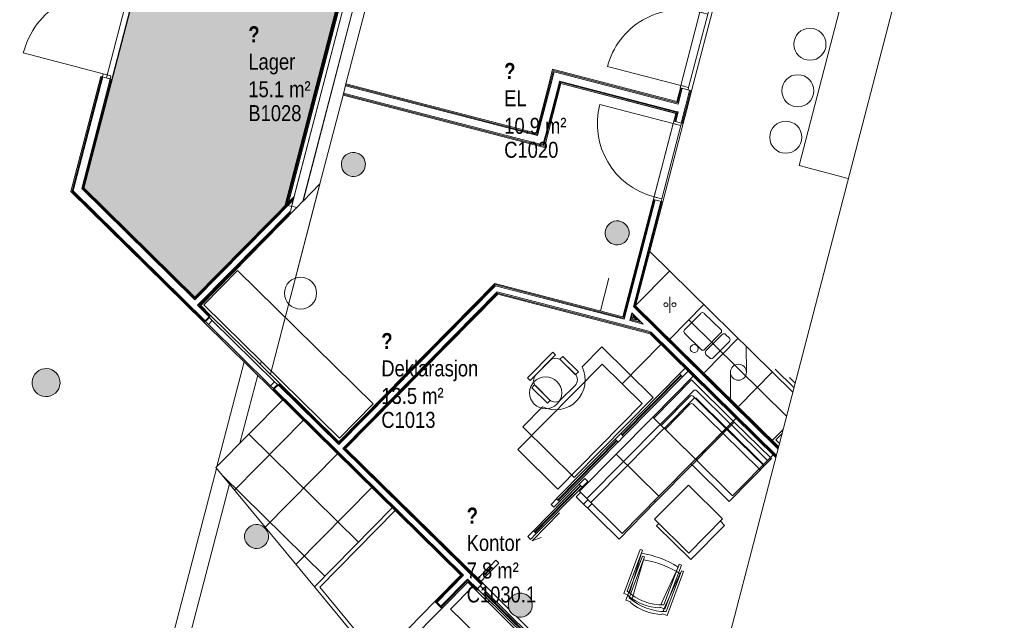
# Model space of a CAD drawing. Header units: millimetres. Extents: x 1487155 to 1697087, y 2364492 to 2519428.
# Tile 4 of 9: x 1653139 to 1665421, y 2470933 to 2478431. Entities that reach past the tile are written whole.
import ezdxf

# ---------------------------------------------------------------- set-up
doc = ezdxf.new("R2010")
doc.units = ezdxf.units.MM
for name, color, linetype, lineweight, true_color in [('271_Fast inventar', 7, 'Continuous', 0, 0x000000), ('A200-00-DIVERSEUTLEIE', 7, 'Continuous', 5, 0xc7d6ef), ('A200-14_kiosk', 7, 'Continuous', 5, 0xc7d6ef)]:
    doc.layers.add(name, color=color, linetype=linetype, lineweight=lineweight, true_color=true_color)
for name, color, linetype, lineweight in [('A2-D', 1, 'Continuous', 5), ('A2-DOR', 1, 'Continuous', 5), ('A2-VI', 1, 'Continuous', 5), ('A222', 6, 'Continuous', 5), ('A23', 3, 'Continuous', 5), ('A2312', 1, 'Continuous', 5), ('A24', 1, 'Continuous', 5), ('A254', 6, 'Continuous', 5), ('A26-H', 5, 'Continuous', 5), ('A261', 1, 'Continuous', 5), ('A272', 1, 'Continuous', 5), ('A852-T', 1, 'Continuous', 9), ('A852-TYNN', 7, 'Continuous', 5), ('A862', 4, 'Continuous', 15)]:
    doc.layers.add(name, color=color, linetype=linetype, lineweight=lineweight)
doc.layers.add('A862-N-RLin', color=1, linetype='Continuous')
doc.styles.add('Arial Narrow', font='ARIALN.TTF', dxfattribs={"height": 200})
doc.styles.add('Arial Narrow_B', font='ARIALNB.TTF', dxfattribs={"height": 200})

# ---------------------------------------------------------------- blocks, each defined once
blk = doc.blocks.new('Søyle Betong Sirkulær - 300-4070233-zv001-h01-a-200-1-0001')
at = {"layer": 'A222'}
blk.add_hatch(color=256, dxfattribs=at).paths.add_polyline_path([(144, -42), (150, 0), (144, 42), (126, 81), (98, 113), (62, 136), (21, 148), (-21, 148), (-62, 136), (-98, 113), (-126, 81), (-144, 42), (-150, 0), (-144, -42), (-126, -81), (-98, -113), (-62, -136), (-21, -148), (21, -148), (62, -136), (98, -113), (126, -81)])
at = {"layer": 'A222', "lineweight": 18}
for start, end in [(360, 180), (180, 360)]:
    blk.add_arc((0, 0), 150, start, end, dxfattribs=at)
blk = doc.blocks.new('A244-Enfløyet1 - DT03_Tredør 10x21M-2475506-zv001-h01-a-200-1-0001')
at = {"layer": 'A2-D'}
for p, q in [((-473, 37), (-505, 37)), ((-473, -63), (-473, 37)), ((-473, 37), (473, 37)), ((473, -63), (473, 37)), ((473, 37), (505, 37)), ((-505, -63), (-473, -63)), ((-473, -63), (-473, -23)), ((-473, -63), (473, -63)), ((473, -63), (473, -23)), ((505, -63), (473, -63)), ((473, -63), (473, -1009))]:
    blk.add_line(p, q, dxfattribs=at)
blk.add_arc((473, -63), 946, 180, 270, dxfattribs=at)
blk = doc.blocks.new('A244-Enfløyet1 - DT03_Tredør 10x21M-1660569-zv001-h01-a-200-1-0001')
at = {"layer": 'A2-D'}
for p, q in [((473, 50), (473, 996)), ((-505, 50), (-473, 50)), ((-473, 50), (-473, -50)), ((-473, 50), (-473, 10)), ((-473, 50), (473, 50)), ((473, 50), (473, -50)), ((505, 50), (473, 50)), ((473, 50), (473, 10)), ((-473, -50), (-505, -50)), ((-473, -50), (473, -50)), ((473, -50), (505, -50))]:
    blk.add_line(p, q, dxfattribs=at)
blk.add_arc((473, 50), 946, 90, 180, dxfattribs=at)
blk = doc.blocks.new('Innredning Sofa Hjørne - Innredning Sofa Hjørne-2980080-zv001-h01-a-200-1-0001')
at = {"layer": 'A272'}
for p, q in [((-374, 336), (376, 336)), ((-374, -414), (-374, 336)), ((-244, 336), (-244, -254)), ((-174, 336), (-174, -184)), ((376, 336), (376, 318)), ((-144, -214), (296, -214)), ((-214, -284), (296, -284)), ((296, -414), (-374, -414))]:
    blk.add_line(p, q, dxfattribs=at)
for centre in [(-144, -184), (-214, -254)]:
    blk.add_arc(centre, 30, 180, 270, dxfattribs=at)
blk = doc.blocks.new('Innredning Sofa Del - Innredning Sofa Del-2980081-zv001-h01-a-200-1-0001')
at = {"layer": 'A272'}
for p, q in [((-186, 228), (464, 228)), ((-186, 210), (-186, 228)), ((464, 228), (464, 208))]:
    blk.add_line(p, q, dxfattribs=at)
blk = doc.blocks.new('Innredning Sofa Del - Innredning Sofa Del-V70-zv001-h01-a-200-1-0001')
at = {"layer": 'A272'}
for p, q in [((-186, 228), (464, 228)), ((-186, -522), (-186, 228)), ((464, 228), (464, -522)), ((464, -322), (-186, -322)), ((-186, -392), (464, -392)), ((464, -522), (-186, -522))]:
    blk.add_line(p, q, dxfattribs=at)
blk = doc.blocks.new('Innredning Sofa Del - Innredning Sofa Del-2906512-zv001-h01-a-200-1-0001')
at = {"layer": 'A272'}
for p, q in [((-106, 522), (-186, 522)), ((-186, 522), (-186, -228)), ((-186, 392), (-106, 392)), ((-106, 322), (-186, 322)), ((-186, -228), (464, -228)), ((464, -228), (464, -208))]:
    blk.add_line(p, q, dxfattribs=at)
blk = doc.blocks.new('System Panel - Glassfelt 10mm uten offset-2980088-zv001-h01-a-200-1-0001')
at = {"layer": 'A2312', "lineweight": 13}
for p, q in [((522, 5), (-523, 5)), ((-523, 5), (-523, -5)), ((522, -5), (522, 5)), ((-523, -5), (522, -5))]:
    blk.add_line(p, q, dxfattribs=at)
blk = doc.blocks.new('Systemvegg skyvedør enkelt - DAGS02_Aluglass skyvedør 10x21M-2980090-zv001-h01-a-200-1-0001')
at = {"layer": 'A2-D'}
for p, q in [((-915, 100), (-1015, 100)), ((-1015, 100), (-1015, 50)), ((-1015, 50), (-915, 50)), ((-915, 50), (-915, 100)), ((-915, 100), (-100, 100)), ((-100, 80), (-915, 80)), ((-915, 80), (-915, 70)), ((-915, 70), (-100, 70)), ((-100, 50), (-915, 50)), ((0, 100), (-100, 100)), ((-100, 100), (-100, 50)), ((-100, 70), (-100, 80)), ((-100, 50), (0, 50)), ((0, 50), (0, 100))]:
    blk.add_line(p, q, dxfattribs=at)
at = {"layer": 'A2-DOR'}
for p, q in [((-490, 125), (0, 125)), ((0, 125), (-109, 176))]:
    blk.add_line(p, q, dxfattribs=at)
blk = doc.blocks.new('System Panel - Glassfelt 10mm uten offset-2980092-zv001-h01-a-200-1-0001')
at = {"layer": 'A2312', "lineweight": 13}
for p, q in [((60, 5), (-60, 5)), ((-60, 5), (-60, -5)), ((60, -5), (60, 5)), ((-60, -5), (60, -5))]:
    blk.add_line(p, q, dxfattribs=at)
blk = doc.blocks.new('Rektangulære Bord - Frittstående 60x60-2980093-zv001-h01-a-200-1-0001')
at = {"layer": 'A272'}
for p, q in [((600, 0), (0, 0)), ((0, 0), (0, -75)), ((600, -600), (600, 0)), ((559, -600), (600, -600))]:
    blk.add_line(p, q, dxfattribs=at)
blk = doc.blocks.new('Innredning Stol med Armlen - Innredning Stol med Armlen-2980094-zv001-h01-a-200-1-0001')
at = {"layer": 'A272'}
for p, q in [((-108, -404), (-108, 183)), ((-108, 183), (-78, 183)), ((-78, 183), (-78, 144)), ((-78, 183), (-78, -361)), ((-43, -343), (-76, 144)), ((411, 144), (377, -343)), ((412, 183), (442, 183)), ((412, 144), (412, 183)), ((412, -361), (412, 183)), ((442, 183), (442, -404)), ((-43, -373), (-43, -343)), ((377, -373), (377, -343)), ((-43, -404), (-108, -404)), ((-43, -413), (-43, -404)), ((-43, -413), (-43, -404)), ((377, -404), (377, -413)), ((442, -404), (377, -404)), ((377, -404), (377, -413))]:
    blk.add_line(p, q, dxfattribs=at)
for centre, radius, start, end in [((167, -995), 1164, 77.8515, 102.1485), ((167, 276), 683, 248.9699, 291.0325), ((167, 237), 683, 252.0907, 287.9093)]:
    blk.add_arc(centre, radius, start, end, dxfattribs=at)
blk = doc.blocks.new('System Panel - Glassfelt 10mm uten offset-2980767-zv001-h01-a-200-1-0001')
at = {"layer": 'A2312', "lineweight": 13}
for p, q in [((520, 5), (-520, 5)), ((-520, 5), (-520, -5)), ((520, -5), (520, 5)), ((-520, -5), (520, -5))]:
    blk.add_line(p, q, dxfattribs=at)
blk = doc.blocks.new('Rectangular Mullion - 100x50mm Aluminium-2980791-zv001-h01-a-200-1-0001')
at = {"layer": 'A2312'}
for p, q in [((1659834, 2472453), (1660564, 2473194)), ((1659870, 2472417), (1660599, 2473158))]:
    blk.add_line(p, q, dxfattribs=at)
blk = doc.blocks.new('Rectangular Mullion - 100x50mm Aluminium-2980792-zv001-h01-a-200-1-0001')
at = {"layer": 'A2312'}
for p, q in [((1658922, 2471526), (1659006, 2471612)), ((1658957, 2471491), (1659042, 2471577))]:
    blk.add_line(p, q, dxfattribs=at)
blk = doc.blocks.new('Rectangular Mullion - 100x50mm Aluminium-2980793-zv001-h01-a-200-1-0001')
at = {"layer": 'A2312'}
for p, q in [((1660634, 2473265), (1661367, 2474009)), ((1660670, 2473230), (1661403, 2473974))]:
    blk.add_line(p, q, dxfattribs=at)
blk = doc.blocks.new('Kontorplass - 1600x800-2906520-zv001-h01-a-200-1-0001')
at = {"layer": 'A272'}
for p, q in [((700, 400), (-700, 400)), ((-700, 400), (-700, -500)), ((700, -500), (700, 400)), ((-225, -489), (-275, -489)), ((-275, -489), (-275, -764)), ((-225, -764), (-225, -489)), ((125, -400), (-125, -400)), ((275, -489), (225, -489)), ((225, -489), (225, -764)), ((275, -764), (275, -489)), ((-700, -500), (-350, -500)), ((-225, -500), (-225, -739)), ((225, -739), (225, -500)), ((350, -500), (700, -500)), ((-275, -764), (-225, -764)), ((225, -839), (-225, -839)), ((-225, -839), (-225, -889)), ((225, -839), (-225, -839)), ((-125, -839), (125, -839)), ((225, -764), (275, -764)), ((225, -889), (225, -839)), ((-225, -889), (225, -889))]:
    blk.add_line(p, q, dxfattribs=at)
for centre, radius, start, end in [((0, -620), 370, 18.9246, 161.0754), ((-125, -500), 100, 90, 180), ((125, -500), 100, 0, 90), ((-125, -739), 100, 180, 270), ((125, -739), 100, 270, 360)]:
    blk.add_arc(centre, radius, start, end, dxfattribs=at)
blk = doc.blocks.new('Rectangular Mullion - 100x50mm Aluminium-2980961-zv001-h01-a-200-1-0001')
at = {"layer": 'A2312', "lineweight": 15}
for p, q in [((-50, 25), (50, 25)), ((-50, -25), (-50, 25)), ((50, 25), (50, -25)), ((50, -25), (-50, -25))]:
    blk.add_line(p, q, dxfattribs=at)
blk = doc.blocks.new('Rectangular Mullion - 100x50mm Aluminium-2980963-zv001-h01-a-200-1-0001')
at = {"layer": 'A2312', "lineweight": 15}
for p, q in [((-100, 25), (0, 25)), ((-100, -25), (-100, 25)), ((0, 25), (0, -25)), ((0, -25), (-100, -25))]:
    blk.add_line(p, q, dxfattribs=at)
blk = doc.blocks.new('Rectangular Mullion - 100x50mm Aluminium-2980965-zv001-h01-a-200-1-0001')
at = {"layer": 'A2312', "lineweight": 15}
for p, q in [((0, 25), (-100, 25)), ((-100, 25), (-100, -25)), ((0, -25), (0, 25)), ((-100, -25), (0, -25))]:
    blk.add_line(p, q, dxfattribs=at)
blk = doc.blocks.new('System Panel - Glassfelt 10mm uten offset-2981014-zv001-h01-a-200-1-0001')
at = {"layer": 'A2312', "lineweight": 13}
for p, q in [((383, 5), (-383, 5)), ((-383, 5), (-383, -5)), ((383, -5), (383, 5)), ((-383, -5), (383, -5))]:
    blk.add_line(p, q, dxfattribs=at)
blk = doc.blocks.new('Rectangular Mullion - 100x50mm Aluminium-2981015-zv001-h01-a-200-1-0001')
at = {"layer": 'A2312'}
for p, q in [((1659462, 2470721), (1658917, 2471258)), ((1659497, 2470756), (1658952, 2471293))]:
    blk.add_line(p, q, dxfattribs=at)
blk = doc.blocks.new('Rectangular Mullion - 100x50mm Aluminium-2981020-zv001-h01-a-200-1-0001')
at = {"layer": 'A2312', "lineweight": 15}
for p, q in [((0, 25), (-100, 25)), ((-100, 25), (-100, -25)), ((0, -25), (0, 25)), ((-100, -25), (0, -25))]:
    blk.add_line(p, q, dxfattribs=at)
blk = doc.blocks.new('Skyvedør Enkel Innfelt1 - DTS01_Skyvedør 10x21M-2981066-zv001-h01-a-200-1-0001')
at = {"layer": 'A2-DOR'}
for p, q in [((0, 75), (-71, 146)), ((0, 25), (-1000, 25)), ((-1000, 25), (-1000, -25)), ((-470, 75), (0, 75)), ((0, -25), (0, 25)), ((500, -61), (500, 59)), ((-1000, -25), (0, -25))]:
    blk.add_line(p, q, dxfattribs=at)
at = {"layer": 'A2-DOR', "lineweight": 15}
for p, q in [((-488, 59), (-500, 59)), ((-488, 25), (-488, 59)), ((500, 59), (488, 59)), ((488, 59), (488, -61)), ((-500, -61), (-488, -61)), ((-488, -61), (-488, -25)), ((488, -61), (500, -61))]:
    blk.add_line(p, q, dxfattribs=at)
blk = doc.blocks.new('Fastvindu - Fastvindu 12x12M 3-2981173-zv001-h01-a-200-1-0001')
at = {"layer": 'A2-VI'}
for p, q in [((-587, 20), (-637, 20)), ((-637, 20), (-637, -50)), ((-587, -50), (-587, 20)), ((-587, 20), (503, 20)), ((553, 20), (503, 20)), ((503, 20), (503, -50)), ((553, -50), (553, 20)), ((-637, -50), (-587, -50)), ((503, -50), (-587, -50)), ((503, -50), (553, -50))]:
    blk.add_line(p, q, dxfattribs=at)
blk = doc.blocks.new('A244-Enfløyet1 - DT03B_Tredør 11x21M-2981292-zv001-h01-a-200-1-0001')
at = {"layer": 'A2-D'}
for p, q in [((-515, 57), (-555, 57)), ((-515, -43), (-515, 57)), ((515, -43), (515, 57)), ((515, 57), (555, 57)), ((-555, -43), (-515, -43)), ((-515, -43), (-515, -3)), ((515, -43), (515, -3)), ((555, -43), (515, -43)), ((515, -43), (515, -1073))]:
    blk.add_line(p, q, dxfattribs=at)
blk.add_arc((515, -43), 1030, 180, 270, dxfattribs=at)
blk = doc.blocks.new('Søyle Betong Sirkulær - 350-3053112-zv001-h01-a-200-1-0001')
at = {"layer": 'A222'}
blk.add_hatch(color=256, dxfattribs=at).paths.add_polyline_path([(169, 45), (152, 87), (124, 124), (87, 152), (45, 169), (0, 175), (-45, 169), (-88, 152), (-124, 124), (-152, 87), (-169, 45), (-175, 0), (-169, -45), (-152, -88), (-124, -124), (-88, -152), (-45, -169), (0, -175), (45, -169), (87, -152), (124, -124), (152, -88), (169, -45), (175, 0)])
at = {"layer": 'A222', "lineweight": 18}
for start, end in [(0, 180), (180, 360)]:
    blk.add_arc((0, 0), 175, start, end, dxfattribs=at)
blk = doc.blocks.new('zv001-h01-a-271-1-0001_dwg_Floor Plan - Pl_l Oversikt1_1-4069172-zv001-h01-a-200-1-0001')
at = {"layer": '271_Fast inventar'}
for p, q in [((-344, 336), (376, 336)), ((-244, 336), (-244, -254)), ((-174, 336), (-174, -184)), ((-144, -214), (376, -214)), ((-214, -284), (376, -284)), ((376, -414), (-343, -414))]:
    blk.add_line(p, q, dxfattribs=at)
for centre in [(-144, -184), (-214, -254)]:
    blk.add_arc(centre, 30, 180, 270, dxfattribs=at)
blk = doc.blocks.new('zv001-h01-a-271-1-0001_dwg_Floor Plan - Pl_l Oversikt2_1-4069173-zv001-h01-a-200-1-0001')
at = {"layer": '271_Fast inventar'}
for p, q in [((-186, -522), (-186, 228)), ((-186, 228), (464, 228)), ((464, -322), (-186, -322)), ((-186, -392), (464, -392)), ((-186, -522), (464, -522))]:
    blk.add_line(p, q, dxfattribs=at)
blk = doc.blocks.new('zv001-h01-a-271-1-0001_dwg_Floor Plan - Pl_l Oversikt3_1-4069174-zv001-h01-a-200-1-0001')
at = {"layer": '271_Fast inventar'}
for p, q in [((464, -322), (-186, -322)), ((-186, -392), (464, -392))]:
    blk.add_line(p, q, dxfattribs=at)
at = {"layer": '271_Fast inventar', "flags": 128}
blk.add_lwpolyline([(-186, -493), (-186, 228), (464, 228), (464, -492)], dxfattribs=at)
blk = doc.blocks.new('zv001-h01-a-271-1-0001_dwg_Floor Plan - Pl_l Oversikt4_1-4069175-zv001-h01-a-200-1-0001')
at = {"layer": '271_Fast inventar'}
for p, q in [((464, 522), (-186, 522)), ((-186, 522), (-186, -228)), ((464, 522), (464, -228)), ((-186, 392), (464, 392)), ((464, 322), (-186, 322)), ((-186, -228), (464, -228))]:
    blk.add_line(p, q, dxfattribs=at)
blk = doc.blocks.new('zv001-h01-a-271-1-0001_dwg_Floor Plan - Pl_l Oversikt9_1-4069180-zv001-h01-a-200-1-0001')
at = {"layer": '271_Fast inventar'}
for p, q in [((600, 0), (0, 0)), ((0, 0), (0, -600)), ((600, -600), (600, 0)), ((600, -600), (0, -600))]:
    blk.add_line(p, q, dxfattribs=at)
blk = doc.blocks.new('zv001-h01-a-271-1-0001_dwg_Floor Plan - Pl_l Oversikt10_1-4069181-zv001-h01-a-200-1-0001')
at = {"layer": '271_Fast inventar'}
for p, q in [((-78, 183), (-78, 144)), ((412, -361), (412, 183))]:
    blk.add_line(p, q, dxfattribs=at)
at = {"layer": '271_Fast inventar', "flags": 128}
for points in [[(-43, -404), (-43, -413), (-43, -404), (-108, -404), (-108, 183), (-78, 183), (-78, -361)], [(-43, -373), (-43, -343), (-76, 144)], [(412, 144), (412, 183), (442, 183), (442, -404), (377, -404), (377, -413), (377, -404)], [(377, -373), (377, -343), (411, 144)]]:
    blk.add_lwpolyline(points, dxfattribs=at)
at = {"layer": '271_Fast inventar'}
for centre, radius, start, end in [((167, -995), 1164, 77.8515, 102.1485), ((167, 276), 683, 248.9699, 291.0325), ((167, 237), 683, 252.0907, 287.9093)]:
    blk.add_arc(centre, radius, start, end, dxfattribs=at)

msp = doc.modelspace()

# ---------------------------------------------------------------- hatches: boundary and pattern name
at = {"layer": 'A200-00-DIVERSEUTLEIE', "transparency": 33554687}
h = msp.add_hatch(color=256, dxfattribs=at)
h.dxf.hatch_style = 2
h.paths.add_polyline_path([(1657774, 2481173), (1655362, 2481800), (1653940, 2476328), (1655326, 2474963), (1656460, 2476115)])
h.paths.add_polyline_path([(1655721, 2479611), (1655955, 2478801), (1656267, 2478891), (1656032, 2479701)], flags=24)
h.paths.add_polyline_path([(1656005, 2479685), (1656240, 2478874), (1656551, 2478965), (1656316, 2479775)], flags=24)
h.paths.add_polyline_path([(1656531, 2479833), (1656798, 2478910), (1657014, 2478973), (1656747, 2479896)], flags=24)
h.paths.add_polyline_path([(1656304, 2479765), (1656501, 2479082), (1656717, 2479145), (1656520, 2479827)], flags=24)
at = {"layer": 'A200-14_kiosk'}
msp.add_hatch(color=256, dxfattribs=at).paths.add_polyline_path([(1657772, 2481172), (1656457, 2476114), (1655323, 2474963), (1653938, 2476327), (1655360, 2481799)])
at = {"layer": 'A26-H'}
h = msp.add_hatch(dxfattribs=at)
h.set_pattern_fill('FP_44', color=256, angle=-0.0054, style=0, pattern_type=2)
h.set_pattern_definition([(225.42658, (1331541.4, 2225221.86), (426.0341, -419.7369), []), (315.42658, (1331541.4, 2225221.86), (421.0936, 427.4111), [])])
h.paths.add_polyline_path([(1656816, 2471351), (1657787, 2472337), (1656420, 2473685), (1655587, 2472839), (1656794, 2471377)])

# ---------------------------------------------------------------- linework, layer by layer
at = {"layer": '271_Fast inventar'}
for p, q in [((1662782, 2473783), (1661000, 2475539)), ((1660490, 2475206), (1660383, 2474795)), ((1660825, 2474869), (1661247, 2475296)), ((1661250, 2474772), (1661249, 2474972)), ((1661253, 2474448), (1661674, 2474875)), ((1661636, 2474765), (1661432, 2474559)), ((1661885, 2474562), (1661678, 2474765)), ((1662704, 2473482), (1661484, 2474683)), ((1661433, 2474516), (1661639, 2474313)), ((1661680, 2474027), (1662101, 2474454)), ((1661682, 2474313), (1661885, 2474520)), ((1661903, 2474502), (1661700, 2474295)), ((1661992, 2474457), (1661945, 2474502)), ((1660654, 2473886), (1661138, 2474378)), ((1661789, 2474208), (1661992, 2474414)), ((1662202, 2474355), (1662205, 2474030)), ((1661700, 2474253), (1661746, 2474207)), ((1662005, 2474029), (1662007, 2473705)), ((1662108, 2473605), (1662529, 2474033)), ((1662564, 2474068), (1662797, 2473839)), ((1662741, 2473964), (1662811, 2473895))]:
    msp.add_line(p, q, dxfattribs=at)
at = {"layer": '271_Fast inventar', "flags": 128}
for points in [[(1663475, 2476450), (1662861, 2476610), (1663616, 2479513), (1664230, 2479354)], [(1662535, 2473184), (1662659, 2473310)], [(1662615, 2473141), (1662570, 2473185), (1662646, 2473262)], [(1660070, 2470088), (1659797, 2469811), (1659156, 2470442), (1659429, 2470720), (1659156, 2470442), (1658515, 2471074), (1658788, 2471351)]]:
    msp.add_lwpolyline(points, dxfattribs=at)
for points in [[(1655435, 2474873), (1657127, 2473206), (1657548, 2473634), (1655856, 2475300)], [(1659851, 2472572), (1660903, 2473641), (1660405, 2474132), (1659352, 2473064)]]:
    msp.add_lwpolyline(points, close=True, dxfattribs=at)
at = {"layer": '271_Fast inventar'}
for centre, radius in [((1662997, 2478124), 200), ((1662846, 2477544), 200), ((1662695, 2476963), 200), ((1656643, 2475016), 200), ((1661200, 2474872), 25), ((1661300, 2474872), 25), ((1661554, 2474326), 50), ((1662105, 2474030), 100), ((1659700, 2473773), 200)]:
    msp.add_circle(centre, radius, dxfattribs=at)
for centre, start, end in [((1661657, 2474744), 45.4265, 135.4265), ((1661454, 2474538), 135.4265, 225.4265), ((1661864, 2474541), 315.4265, 45.4265), ((1661924, 2474481), 45.4265, 135.4265), ((1661971, 2474435), 315.4265, 45.4265), ((1661660, 2474334), 225.4265, 315.4265), ((1661721, 2474274), 135.4265, 225.4265), ((1661767, 2474229), 225.4265, 315.4265)]:
    msp.add_arc(centre, 30, start, end, dxfattribs=at)
at = {"layer": 'A23', "lineweight": 15}
for p, q in [((1663735, 2503326), (1656674, 2476167)), ((1657898, 2481355), (1656564, 2476225)), ((1656672, 2476164), (1658014, 2481325)), ((1657209, 2477630), (1657972, 2480561)), ((1656884, 2476380), (1657173, 2477489)), ((1656675, 2476167), (1656884, 2476380)), ((1656674, 2476167), (1656675, 2476167)), ((1656532, 2476102), (1656595, 2476085)), ((1656595, 2476085), (1656672, 2476164))]:
    msp.add_line(p, q, dxfattribs=at)
at = {"layer": 'A23'}
for q in [(1656674, 2476167), (1656675, 2476167)]:
    msp.add_line((1656674, 2476166), q, dxfattribs=at)
at = {"layer": 'A24', "lineweight": 15}
for p, q in [((1656531, 2476100), (1657898, 2481355)), ((1657774, 2481177), (1656459, 2476119)), ((1659787, 2477811), (1659751, 2477670)), ((1661336, 2477408), (1659787, 2477811)), ((1654151, 2477722), (1653778, 2476287)), ((1653939, 2476332), (1654291, 2477686)), ((1654291, 2477686), (1654151, 2477722)), ((1659751, 2477670), (1659580, 2477013)), ((1659580, 2477013), (1657209, 2477630)), ((1659684, 2476837), (1659891, 2477634)), ((1659891, 2477634), (1661324, 2477262)), ((1661380, 2477578), (1661336, 2477408)), ((1661520, 2477541), (1661380, 2477578)), ((1661476, 2477372), (1661520, 2477541)), ((1657173, 2477489), (1659684, 2476837)), ((1661415, 2477134), (1661476, 2477372)), ((1661324, 2477262), (1661298, 2477165)), ((1661298, 2477165), (1661415, 2477134)), ((1655325, 2474967), (1653939, 2476332)), ((1653778, 2476287), (1655436, 2474654)), ((1656564, 2476225), (1655325, 2474967)), ((1661044, 2476187), (1660663, 2474722)), ((1661160, 2476157), (1661044, 2476187)), ((1656459, 2476119), (1656531, 2476100)), ((1656504, 2475993), (1656532, 2476102)), ((1660822, 2474857), (1661160, 2476157)), ((1655393, 2474865), (1656504, 2475993)), ((1659065, 2475138), (1657120, 2473163)), ((1660663, 2474722), (1659065, 2475138)), ((1657205, 2473079), (1659102, 2475004)), ((1659102, 2475004), (1661004, 2474509)), ((1655520, 2474739), (1655393, 2474865)), ((1662605, 2473101), (1660822, 2474857)), ((1655436, 2474654), (1655520, 2474739)), ((1660780, 2474692), (1660788, 2474723)), ((1660833, 2474678), (1660780, 2474692)), ((1660788, 2474723), (1660833, 2474678)), ((1661004, 2474509), (1662570, 2472967)), ((1656382, 2473890), (1656298, 2473805)), ((1657120, 2473163), (1656382, 2473890)), ((1656298, 2473805), (1658642, 2471495)), ((1658915, 2471395), (1657205, 2473079)), ((1658642, 2471495), (1658326, 2471175)), ((1658412, 2471090), (1658728, 2471411)), ((1658728, 2471411), (1658831, 2471309)), ((1658831, 2471309), (1658915, 2471395)), ((1658326, 2471175), (1658412, 2471090))]:
    msp.add_line(p, q, dxfattribs=at)
at = {"layer": 'A24'}
for p, q in [((1657790, 2481186), (1656471, 2476115)), ((1657804, 2481195), (1656483, 2476112)), ((1659797, 2477795), (1659589, 2476998)), ((1659775, 2477664), (1659805, 2477780)), ((1661345, 2477392), (1659797, 2477795)), ((1661354, 2477378), (1659805, 2477780)), ((1654164, 2477719), (1653792, 2476291)), ((1654175, 2477716), (1653806, 2476295)), ((1654267, 2477692), (1653912, 2476324)), ((1654279, 2477689), (1653925, 2476328)), ((1659775, 2477664), (1659598, 2476983)), ((1659867, 2477640), (1659696, 2476983)), ((1659867, 2477640), (1659873, 2477664)), ((1661330, 2477286), (1659873, 2477664)), ((1659879, 2477637), (1659882, 2477650)), ((1661339, 2477271), (1659882, 2477650)), ((1657209, 2477630), (1657173, 2477489)), ((1659598, 2476983), (1657203, 2477606)), ((1659589, 2476998), (1657206, 2477617)), ((1659879, 2477637), (1659675, 2476852)), ((1661392, 2477574), (1661345, 2477392)), ((1661404, 2477571), (1661354, 2477378)), ((1661496, 2477547), (1661449, 2477365)), ((1661508, 2477544), (1661464, 2477375)), ((1659675, 2476852), (1657176, 2477502)), ((1659666, 2476867), (1657179, 2477514)), ((1661360, 2477402), (1661357, 2477389)), ((1661339, 2477271), (1661311, 2477161)), ((1661354, 2477279), (1661323, 2477158)), ((1661324, 2477262), (1661327, 2477274)), ((1661330, 2477286), (1661354, 2477279)), ((1661446, 2477354), (1661390, 2477141)), ((1661464, 2477375), (1661402, 2477138)), ((1661449, 2477365), (1661446, 2477354)), ((1661464, 2477375), (1661460, 2477362)), ((1661476, 2477372), (1661464, 2477375)), ((1661464, 2477375), (1661476, 2477372)), ((1659696, 2476983), (1659666, 2476867)), ((1653792, 2476291), (1655445, 2474663)), ((1653806, 2476295), (1655453, 2474672)), ((1653912, 2476324), (1655307, 2474949)), ((1653925, 2476328), (1655325, 2474949)), ((1656558, 2476200), (1655325, 2474949)), ((1656552, 2476177), (1655325, 2474932)), ((1656532, 2476102), (1656564, 2476225)), ((1661057, 2476184), (1660673, 2474706)), ((1661068, 2476181), (1660681, 2474692)), ((1661136, 2476163), (1660795, 2474849)), ((1661148, 2476160), (1660808, 2474853)), ((1656516, 2476041), (1655357, 2474865)), ((1656510, 2476018), (1655374, 2474865)), ((1657120, 2473145), (1659069, 2475123)), ((1657120, 2473128), (1659073, 2475110)), ((1659069, 2475123), (1660673, 2474706)), ((1659073, 2475110), (1660681, 2474692)), ((1655307, 2474949), (1655325, 2474932)), ((1657170, 2473079), (1659094, 2475032)), ((1657187, 2473079), (1659087, 2475008)), ((1659087, 2475008), (1659098, 2475018)), ((1659094, 2475032), (1660969, 2474545)), ((1659098, 2475018), (1661011, 2474521)), ((1655357, 2474865), (1655503, 2474722)), ((1655374, 2474865), (1655511, 2474730)), ((1660795, 2474849), (1660815, 2474829)), ((1660808, 2474853), (1660819, 2474842)), ((1662597, 2473073), (1660815, 2474829)), ((1662601, 2473087), (1660819, 2474842)), ((1655520, 2474739), (1656382, 2473890)), ((1660774, 2474771), (1660749, 2474674)), ((1660764, 2474683), (1660767, 2474695)), ((1660781, 2474748), (1660767, 2474695)), ((1660917, 2474630), (1660774, 2474771)), ((1660781, 2474748), (1660791, 2474737)), ((1660877, 2474653), (1660791, 2474737)), ((1656298, 2473805), (1655436, 2474654)), ((1660749, 2474674), (1660917, 2474630)), ((1660764, 2474683), (1660877, 2474653)), ((1661017, 2474532), (1660969, 2474545)), ((1662574, 2472982), (1661011, 2474521)), ((1662577, 2472995), (1661017, 2474532)), ((1657120, 2473128), (1656365, 2473872)), ((1657120, 2473145), (1656373, 2473881)), ((1658660, 2471495), (1656307, 2473814)), ((1658677, 2471495), (1656315, 2473823)), ((1658898, 2471377), (1657170, 2473079)), ((1658906, 2471385), (1657187, 2473079)), ((1658336, 2471166), (1658660, 2471495)), ((1658344, 2471157), (1658677, 2471495)), ((1658394, 2471108), (1658727, 2471446)), ((1658402, 2471100), (1658727, 2471429)), ((1658848, 2471327), (1658727, 2471446)), ((1658840, 2471318), (1658727, 2471429)), ((1658915, 2471395), (1659244, 2471070)), ((1661303, 2468874), (1658831, 2471309)), ((1659333, 2470983), (1659870, 2470454))]:
    msp.add_line(p, q, dxfattribs=at)
at = {"layer": 'A254'}
for p, q in [((1662068, 2479646), (1661520, 2477541)), ((1656445, 2476104), (1657131, 2478744)), ((1661323, 2477261), (1659891, 2477634)), ((1660662, 2474722), (1661323, 2477261)), ((1661415, 2477134), (1661160, 2476157)), ((1656883, 2476378), (1656266, 2474005)), ((1656267, 2474004), (1656884, 2476380)), ((1656674, 2476168), (1656673, 2476166)), ((1656594, 2476085), (1655397, 2474861)), ((1655939, 2474158), (1655600, 2472853)), ((1655600, 2472853), (1655939, 2474158)), ((1655594, 2472830), (1653852, 2466130)), ((1653852, 2466130), (1655594, 2472830)), ((1657787, 2472337), (1656816, 2471351)), ((1657823, 2472302), (1656883, 2471348)), ((1656883, 2471348), (1657823, 2472302)), ((1656816, 2471351), (1657584, 2470421)), ((1656883, 2471348), (1657619, 2470457)), ((1657619, 2470457), (1656883, 2471348)), ((1657633, 2470471), (1658318, 2471166)), ((1658403, 2471082), (1657718, 2470387))]:
    msp.add_line(p, q, dxfattribs=at)
at = {"layer": 'A261'}
for p in [(1656420, 2473685), (1656816, 2471351)]:
    msp.add_line(p, (1655587, 2472839), dxfattribs=at)
at = {"layer": 'A852-TYNN'}
for points in [[(1637282, 2519428), (1625352, 2473540), (1660353, 2464440), (1672283, 2510328)], [(1657772, 2481172), (1656457, 2476114), (1655323, 2474963), (1653938, 2476327), (1655360, 2481799)]]:
    msp.add_lwpolyline(points, close=True, dxfattribs=at)
at = {"layer": 'A862'}
for p, q in [((1654501, 2478778), (1654221, 2477704)), ((1656142, 2474126), (1656151, 2474161)), ((1655887, 2473144), (1656108, 2473992)), ((1654050, 2466079), (1655755, 2472636))]:
    msp.add_line(p, q, dxfattribs=at)
at = {"layer": 'A862-N-RLin'}
msp.add_lwpolyline([(1657772, 2481172), (1656456, 2476113), (1655323, 2474963), (1653938, 2476327), (1655360, 2481799)], close=True, dxfattribs=at)

# ---------------------------------------------------------------- block references
for name, p, rotation in [('zv001-h01-a-271-1-0001_dwg_Floor Plan - Pl_l Oversikt1_1-4069172-zv001-h01-a-200-1-0001', (1661594, 2473446), 225.322422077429), ('zv001-h01-a-271-1-0001_dwg_Floor Plan - Pl_l Oversikt2_1-4069173-zv001-h01-a-200-1-0001', (1661276, 2472971), 225.3224220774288), ('zv001-h01-a-271-1-0001_dwg_Floor Plan - Pl_l Oversikt3_1-4069174-zv001-h01-a-200-1-0001', (1662059, 2472779), 135.3224220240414), ('zv001-h01-a-271-1-0001_dwg_Floor Plan - Pl_l Oversikt4_1-4069175-zv001-h01-a-200-1-0001', (1660624, 2472311), 45.32242207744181), ('zv001-h01-a-271-1-0001_dwg_Floor Plan - Pl_l Oversikt9_1-4069180-zv001-h01-a-200-1-0001', (1661908, 2472199), 225.3284263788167), ('zv001-h01-a-271-1-0001_dwg_Floor Plan - Pl_l Oversikt10_1-4069181-zv001-h01-a-200-1-0001', (1660917, 2471608), 339.3267044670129)]:
    msp.add_blockref(name, p, dxfattribs=dict(rotation=rotation))
at = {"layer": 'A2-DOR'}
for name, p, rotation in [('A244-Enfløyet1 - DT03B_Tredør 11x21M-2981292-zv001-h01-a-200-1-0001', (1654351, 2478244), 255.4264647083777), ('A244-Enfløyet1 - DT03_Tredør 10x21M-2475506-zv001-h01-a-200-1-0001', (1661567, 2478051), 255.4282218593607), ('A244-Enfløyet1 - DT03_Tredør 10x21M-1660569-zv001-h01-a-200-1-0001', (1661220, 2476663), 75.42644383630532), ('Systemvegg skyvedør enkelt - DAGS02_Aluglass skyvedør 10x21M-2980090-zv001-h01-a-200-1-0001', (1659441, 2472014), 225.4264653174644), ('Skyvedør Enkel Innfelt1 - DTS01_Skyvedør 10x21M-2981066-zv001-h01-a-200-1-0001', (1658017, 2470777), 45.42646449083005)]:
    msp.add_blockref(name, p, dxfattribs=dict(at, rotation=rotation))
at = {"layer": 'A2-VI', "rotation": 135.4264647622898}
msp.add_blockref('Fastvindu - Fastvindu 12x12M 3-2981173-zv001-h01-a-200-1-0001', (1655865, 2474288), dxfattribs=at)
at = {"layer": 'A222'}
for name, p, rotation in [('Søyle Betong Sirkulær - 300-4070233-zv001-h01-a-200-1-0001', (1657301, 2476624), 285.4264647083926), ('Søyle Betong Sirkulær - 300-4070233-zv001-h01-a-200-1-0001', (1660592, 2475769), 285.4264647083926), ('Søyle Betong Sirkulær - 350-3053112-zv001-h01-a-200-1-0001', (1653468, 2473901), 255.42822185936), ('Søyle Betong Sirkulær - 300-4070233-zv001-h01-a-200-1-0001', (1656093, 2471979), 285.4264647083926), ('Søyle Betong Sirkulær - 300-4070233-zv001-h01-a-200-1-0001', (1659384, 2471123), 285.4264647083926)]:
    msp.add_blockref(name, p, dxfattribs=dict(at, rotation=rotation))
at = {"layer": 'A2312'}
for name, p, rotation in [('Rectangular Mullion - 100x50mm Aluminium-2980965-zv001-h01-a-200-1-0001', (1661459, 2474062), 45.42646531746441), ('Rectangular Mullion - 100x50mm Aluminium-2980793-zv001-h01-a-200-1-0001', (-231, 156), 359.9945845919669), ('System Panel - Glassfelt 10mm uten offset-2980088-zv001-h01-a-200-1-0001', (1661022, 2473618), 225.4264653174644), ('Rectangular Mullion - 100x50mm Aluminium-2980791-zv001-h01-a-200-1-0001', (-231, 156), 359.9945845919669), ('System Panel - Glassfelt 10mm uten offset-2980767-zv001-h01-a-200-1-0001', (1660220, 2472805), 225.4264653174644), ('Rectangular Mullion - 100x50mm Aluminium-2980792-zv001-h01-a-200-1-0001', (-231, 156), 359.9945845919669), ('System Panel - Glassfelt 10mm uten offset-2980092-zv001-h01-a-200-1-0001', (1658985, 2471551), 225.4264653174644), ('Rectangular Mullion - 100x50mm Aluminium-2981020-zv001-h01-a-200-1-0001', (1658866, 2471345), 135.4264653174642), ('Rectangular Mullion - 100x50mm Aluminium-2981015-zv001-h01-a-200-1-0001', (-231, 156), 359.9945845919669), ('System Panel - Glassfelt 10mm uten offset-2981014-zv001-h01-a-200-1-0001', (1659210, 2471006), 315.4264653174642)]:
    msp.add_blockref(name, p, dxfattribs=dict(at, rotation=rotation))
at = {"layer": 'A2312', "extrusion": (0, 0, -1), "rotation": 314.5735346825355}
for name, p in [('Rectangular Mullion - 100x50mm Aluminium-2980961-zv001-h01-a-200-1-0001', (-1660620, 2473211)), ('Rectangular Mullion - 100x50mm Aluminium-2980961-zv001-h01-a-200-1-0001', (-1659820, 2472398)), ('Rectangular Mullion - 100x50mm Aluminium-2980961-zv001-h01-a-200-1-0001', (-1659062, 2471629)), ('Rectangular Mullion - 100x50mm Aluminium-2980963-zv001-h01-a-200-1-0001', (-1658872, 2471437))]:
    msp.add_blockref(name, p, dxfattribs=at)
at = {"layer": 'A272'}
for name, p, rotation in [('Kontorplass - 1600x800-2906520-zv001-h01-a-200-1-0001', (1660264, 2473496), 225.4264647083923), ('Innredning Sofa Hjørne - Innredning Sofa Hjørne-2980080-zv001-h01-a-200-1-0001', (1661551, 2473377), 225.4264295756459), ('Innredning Sofa Del - Innredning Sofa Del-V70-zv001-h01-a-200-1-0001', (1662017, 2472711), 135.4264295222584), ('Innredning Sofa Del - Innredning Sofa Del-2906512-zv001-h01-a-200-1-0001', (1660583, 2472240), 45.4264295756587), ('Innredning Sofa Del - Innredning Sofa Del-2980081-zv001-h01-a-200-1-0001', (1661234, 2472901), 225.4264295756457), ('Rektangulære Bord - Frittstående 60x60-2980093-zv001-h01-a-200-1-0001', (1661933, 2472118), 225.4324338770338), ('Innredning Stol med Armlen - Innredning Stol med Armlen-2980094-zv001-h01-a-200-1-0001', (1660943, 2471525), 339.4307119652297)]:
    msp.add_blockref(name, p, dxfattribs=dict(at, rotation=rotation))

# ---------------------------------------------------------------- texts
at = {"layer": 'A852-T', "char_height": 200, "attachment_point": 1, "rotation": 359.9946}
for s, insert, width, style in [('\\fArial Narrow|b1|i0|c0|p34|;?', (1655991, 2478349), 176.37, 'Arial Narrow_B'), ('Lager', (1655991, 2478007), 737.55, 'Arial Narrow'), ('\\fArial Narrow|b1|i0|c0|p34|;?', (1659183, 2477891), 176.37, 'Arial Narrow_B'), ('15.1 m²', (1655991, 2477663), 970.04, 'Arial Narrow'), ('EL', (1659183, 2477550), 352.74, 'Arial Narrow'), ('B1028', (1655991, 2477364), 833.75, 'Arial Narrow'), ('10.9 m²', (1659183, 2477206), 970.04, 'Arial Narrow'), ('C1020', (1659183, 2476907), 841.77, 'Arial Narrow'), ('\\fArial Narrow|b1|i0|c0|p34|;?', (1657650, 2474519), 176.37, 'Arial Narrow_B'), ('Deklarasjon', (1657650, 2474178), 1515.19, 'Arial Narrow'), ('13.5 m²', (1657650, 2473834), 970.04, 'Arial Narrow'), ('C1013', (1657650, 2473535), 841.77, 'Arial Narrow'), ('\\fArial Narrow|b1|i0|c0|p34|;?', (1658715, 2472340), 176.37, 'Arial Narrow_B'), ('Kontor', (1658715, 2471999), 849.79, 'Arial Narrow'), ('7.8 m²', (1658715, 2471655), 809.7, 'Arial Narrow'), ('C1030.1', (1658715, 2471356), 1082.28, 'Arial Narrow')]:
    msp.add_mtext(s, dxfattribs=dict(at, insert=insert, width=width, style=style))

doc.saveas('drawing.dxf')
